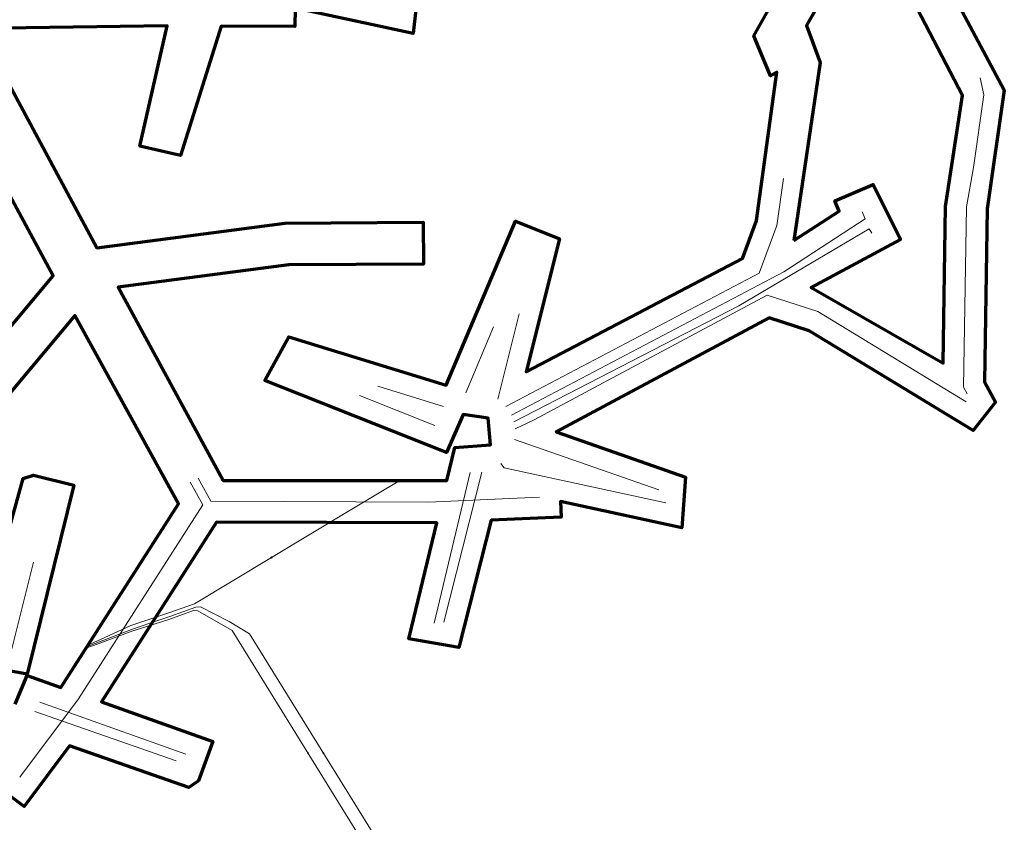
# Model space of a CAD drawing. Header units: metres. Extents: x 81432 to 82113, y 447367 to 448265.
# Tile 8 of 11: x 81671 to 81906, y 447882 to 448074. Entities that reach past the tile are written whole.
import ezdxf
from ezdxf.lldxf.tags import DXFTag

# ---------------------------------------------------------------- set-up
doc = ezdxf.new("R2010")
doc.units = ezdxf.units.M
doc.layers.get('0').update_dxf_attribs({"lineweight": 25})
for name, color, linetype, lineweight in [('B-WE-KL-WARMTENET-G', 80, 'KL-WARMTENET-N', 18), ('B-WE-KL-WARMTENET_HULPSTUK-S', 80, 'Continuous', 25), ('B-WE-RI-DRUK-G', 210, 'RI-PERS', 18)]:
    doc.layers.add(name, color=color, linetype=linetype, lineweight=lineweight)
doc.layers.add('B-WE-OG-INFO_EIS VOORZORGSMAATREGEL-GV', color=7, linetype='Continuous', lineweight=70, true_color=0xfa194b)
doc.styles.add('NLCS-ISO', font='NLCS-ISO.ttf')
doc.styles.get("Standard").update_dxf_attribs({"font": 'NLCS-ISO.ttf'})
tags = doc.linetypes.add('KL-WARMTENET-N', pattern='A,7,-1.5,["WN",Standard,S=1,R=0,X=-0.3,Y=-0.5],-3', length=11.5).pattern_tags.tags
tags[6] = DXFTag(74, 10)
tags = doc.linetypes.add('RI-PERS', pattern='A,7,-2,["P",Standard,S=1.8,R=0,X=-0.5,Y=-0.9],-2,7,-2,[102,NLCS.shx,S=1,R=180,X=0,Y=0],-2', length=22).pattern_tags.tags
tags[6] = DXFTag(74, 10)

# ---------------------------------------------------------------- blocks, each defined once
blk = doc.blocks.new('SKL-WTB_HULP_OVERIG-SO')
at = {"color": 0, "linetype": 'ByBlock', "lineweight": 18}
for points in [[(-0.14, 0.14), (0.14, -0.14)], [(0.14, 0.14), (-0.14, -0.14)]]:
    blk.add_lwpolyline(points, dxfattribs=at)
at = {"color": 0, "linetype": 'ByBlock', "lineweight": 18, "style": 'NLCS-ISO', "flags": 1}
for tag, p in [('TYPE', (1.5, 0)), ('OMSCHRIJVING', (1.5, -3)), ('LABEL', (1.5, -1.5))]:
    blk.add_attdef(tag, p, '', height=1, dxfattribs=at)

msp = doc.modelspace()

# ---------------------------------------------------------------- linework, layer by layer
at = {"layer": 'B-WE-KL-WARMTENET-G', "flags": 128}
for points in [[(81749.69, 447956.73), (81762.31, 447964.32)], [(81712.83, 447934.58), (81749.69, 447956.73)], [(81687.02, 447924.53), (81692.33, 447926.97), (81697.63, 447929.41), (81706.76, 447932.48), (81712.83, 447934.58)], [(81725.98, 447927.41), (81721.13, 447930.38), (81714.32, 447933.88), (81713.18, 447933.79), (81706.97, 447931.6), (81702.4, 447930.04), (81697.84, 447928.48), (81687.02, 447924.3)], [(81721.88, 447928.25), (81713.66, 447932.91), (81712.61, 447933), (81706.76, 447930.88), (81699.97, 447928.72), (81698.11, 447928.13), (81689.57, 447924.96), (81687.11, 447924.04)], [(81758.11, 447869.57), (81721.88, 447928.25)], [(81761.31, 447870.47), (81725.98, 447927.41)]]:
    msp.add_lwpolyline(points, dxfattribs=at)
at = {"layer": 'B-WE-OG-INFO_EIS VOORZORGSMAATREGEL-GV', "flags": 128}
for points in [[(81823.97, 448211.71), (81906.4, 448057.38), (81902.32, 448029.03), (81901.68, 447987.65), (81904.33, 447982.83), (81898.95, 447976.01), (81859.76, 447999.86), (81850.19, 448002.93), (81799.3, 447975.71), (81830.17, 447964.9), (81829.33, 447952.78), (81800.34, 447959.07), (81800.51, 447955.33), (81783.75, 447954.57), (81776.05, 447924.17), (81764.07, 447926.25), (81770.74, 447953.98), (81718.08, 447954.1), (81690.6, 447911.15), (81717.21, 447901.67), (81713.85, 447892.25), (81711.54, 447890.72), (81682.97, 447900.66), (81672.11, 447886.19), (81668.99, 447888.53)], [(81766.4, 448082.35), (81765.1, 448070.95), (81736.9, 448076.96), (81736.87, 448072.58), (81719.22, 448072.68), (81709.53, 448041.76), (81699.78, 448043.99), (81706.36, 448072.75), (81661.29, 448072.08), (81689.5, 448019.71), (81734.42, 448025.61), (81767.52, 448025.79), (81767.56, 448015.79), (81735.41, 448015.65), (81694.6, 448010.29), (81719.71, 447964.1), (81773.18, 447964.1), (81775.08, 447971.99), (81783.6, 447972.59), (81783.03, 447978.94), (81777.04, 447979.87), (81773.09, 447970.77), (81729.63, 447987.96), (81735.44, 447998.42), (81773.03, 447986.84), (81789.54, 448026.03), (81800.06, 448021.8), (81792.15, 447990.03), (81843.83, 448017.17), (81847.19, 448026.22), (81852.02, 448061.64), (81850.53, 448060.81), (81846.51, 448070.38), (81858.24, 448091.17)], [(81650.67, 447979.09), (81679.09, 448012.99), (81650.27, 448066.31)], [(81670.03, 447910.62), (81672.85, 447917.48), (81680.92, 447914.6), (81709.01, 447958.48), (81684.22, 448003.55), (81658.5, 447972.87)], [(81661.41, 447926.8), (81671.88, 447964.53), (81674.35, 447965.34), (81684.05, 447962.94), (81672.88, 447917.79), (81664.98, 447919.2)]]:
    msp.add_lwpolyline(points, dxfattribs=at)
msp.add_lwpolyline([(81856.09, 448021.45), (81866.92, 448028.49), (81865.88, 448030.9), (81875.08, 448034.84), (81881.62, 448021.66), (81860.24, 448010.21), (81891.75, 447992.1), (81892.33, 448029.6), (81896.44, 448056.09), (81869.95, 448106.96), (81867.85, 448088.04), (81859.14, 448072.8), (81862.43, 448064.01)], close=True, dxfattribs=at)
at = {"layer": 'B-WE-RI-DRUK-G', "flags": 128}
for points in [[(81897.54, 447984.8), (81896.66, 447986.4), (81897.33, 448029.52), (81899.05, 448038.92), (81901.52, 448056.29), (81900.63, 448060.3)], [(81853.6, 448036.24), (81852.07, 448025), (81847.85, 448013.63), (81787.23, 447981.8)], [(81788.59, 447979.67), (81853.7, 448013.94), (81873.17, 448026.59), (81872.45, 448028.27)], [(81874.73, 448023.23), (81874.12, 448024.2), (81842.98, 448005.83), (81789.17, 447978.09)], [(81789.46, 447976.42), (81794.01, 447978.54), (81811.73, 447988.09), (81849.7, 448008.34), (81861.85, 448004.44), (81897.28, 447982.88)], [(81790.46, 448003.93), (81785.37, 447983.51)], [(81777.69, 447985.02), (81784.34, 448000.8)], [(81756.67, 447986.65), (81772.4, 447981.8)], [(81770.28, 447977.26), (81752.26, 447984.39)], [(81823.8, 447961.83), (81789.35, 447973.9)], [(81825.5, 447958.73), (81786.86, 447967.11), (81786.04, 447968.16)], [(81795.29, 447960.1), (81768.8, 447958.9), (81716.73, 447959.11), (81713.71, 447964.67)], [(81770.1, 447929.94), (81778.77, 447965.96)], [(81772.43, 447930.25), (81781.5, 447966.05)], [(81671.11, 447893.19), (81685.14, 447911.89), (81714.82, 447958.29), (81711.84, 447963.71)], [(81674.35, 447944.53), (81669.23, 447923.85)], [(81710.82, 447898.64), (81675.88, 447911.09)], [(81708.46, 447897.09), (81674.7, 447908.83)]]:
    msp.add_lwpolyline(points, dxfattribs=at)

# ---------------------------------------------------------------- block references
at = {"layer": 'B-WE-KL-WARMTENET_HULPSTUK-S'}
for p in [(81731.26, 447945.66), (81739.99, 447898.91), (81743.64, 447898.94)]:
    msp.add_blockref('SKL-WTB_HULP_OVERIG-SO', p, dxfattribs=at)

doc.saveas('drawing.dxf')
